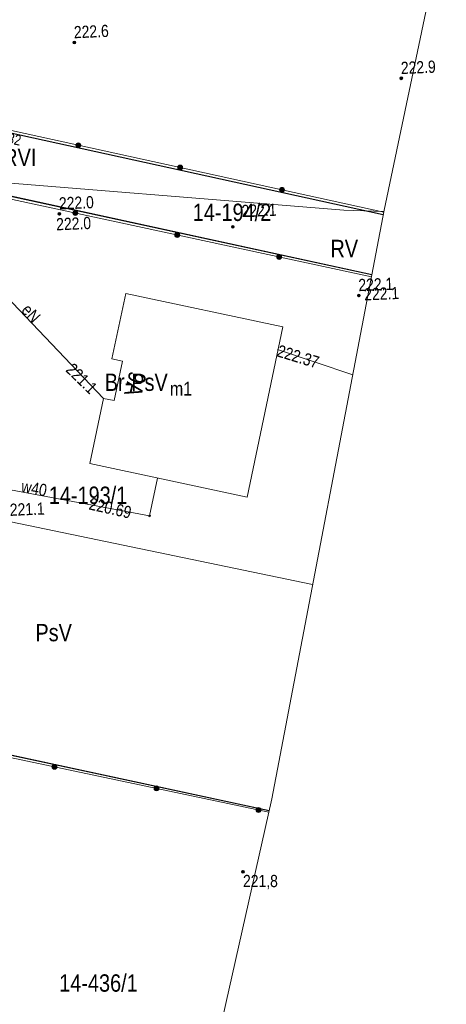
# Model space of a CAD drawing. Header units: metres. Extents: x 0 to 6601798, y -2700 to 5691112.
# Tile 37 of 60: x 6600192 to 6600223, y 5689813 to 5689884. Entities that reach past the tile are written whole.
import ezdxf
from ezdxf.enums import TextEntityAlignment as Align

# ---------------------------------------------------------------- set-up
doc = ezdxf.new("R2010")
doc.units = ezdxf.units.M
doc.header["$MEASUREMENT"] = 0
for name, color, linetype, lineweight in [('AS__Nowe_granice', 150, 'Continuous', 30), ('EGBB_E_T_0', 7, 'Continuous', 5), ('EGBB_L_0', 7, 'Continuous', 5), ('Kontury', 7, 'Continuous', 5), ('Numery_dzialek', 150, 'Continuous', 5), ('OTO_L_0', 7, 'Continuous', 5), ('OTR_T_0', 7, 'Continuous', 5), ('OTZ_L_1', 7, 'Continuous', 5), ('podzial_uzytki', 7, 'Continuous', 5), ('UEEOC_T_0', 7, 'Continuous', 5), ('UEEOO_T_0', 7, 'Continuous', 5), ('UEEPON_L_0', 7, 'Continuous', 5), ('UKKOC_T_7', 7, 'Continuous', 5), ('UKKPOL_L_0', 7, 'Continuous', 5), ('UWWOC_T_0', 7, 'Continuous', 5), ('UWWOC_T_1', 7, 'Continuous', 5), ('UWWOO_T_0', 7, 'Continuous', 5), ('UWWPM_L_0', 7, 'Continuous', 5), ('Uzytki', 7, 'Continuous', 5), ('WWRPP_T_0', 7, 'Continuous', 5)]:
    doc.layers.add(name, color=color, linetype=linetype, lineweight=lineweight)
doc.styles.add('STYL_ARIAL', font='ARIALN.TTF')

# ---------------------------------------------------------------- blocks, each defined once
blk = doc.blocks.new('801')
at = {"color": 0}
for radius in [1, 0.9, 0.8, 0.7, 0.6, 0.5, 0.4, 0.3, 0.2, 0.1]:
    blk.add_circle((0, 0), radius, dxfattribs=at)
blk = doc.blocks.new('UGW')
at = {"color": 7, "flags": 128}
blk.add_lwpolyline([(0, 0.625), (0.442, 0.442), (0.625, 0), (0.442, -0.442), (0, -0.625), (-0.442, -0.442), (-0.625, 0), (-0.442, 0.442), (0, 0.625)], dxfattribs=at)

msp = doc.modelspace()

# ---------------------------------------------------------------- linework, layer by layer
at = {"color": 7, "linetype": 'Continuous', "lineweight": 0, "flags": 128}
msp.add_lwpolyline([(6600198.69, 5689777.13), (6600210.05, 5689827.78), (6600218.14, 5689870.2), (6600233.82, 5689944.97), (6600245.79, 5690012.22), (6600246.54, 5690013.16), (6600250.01, 5690020.65), (6600251.64, 5690029.65), (6600268.02, 5690461.06)], dxfattribs=at)
at = {"layer": 'AS__Nowe_granice', "linetype": 'Continuous', "flags": 128}
for points in [[(6600184.67, 5689877.21), (6600218.079, 5689869.883)], [(6600217.25, 5689865.533), (6600183.75, 5689872.82)], [(6600176.44, 5689834.13), (6600209.863, 5689826.948)]]:
    msp.add_lwpolyline(points, dxfattribs=at)
at = {"layer": 'EGBB_L_0', "color": 7, "linetype": 'Continuous', "flags": 128}
for points in [[(6600199.56, 5689864.19), (6600198.54, 5689859.47)], [(6600210.86, 5689861.78), (6600199.56, 5689864.19)], [(6600208.27, 5689849.52), (6600210.86, 5689861.78)], [(6600198.54, 5689859.47), (6600199.32, 5689859.3)], [(6600199.32, 5689859.3), (6600198.71, 5689856.47)], [(6600197.94, 5689856.63), (6600196.95, 5689851.93)], [(6600198.71, 5689856.47), (6600197.94, 5689856.63)], [(6600196.95, 5689851.93), (6600208.27, 5689849.52)]]:
    msp.add_lwpolyline(points, dxfattribs=at)
at = {"layer": 'Kontury', "color": 3, "linetype": 'Continuous', "flags": 128}
for points in [[(6600186.17, 5689872.29), (6600217.247, 5689865.52)], [(6600186.22, 5689872.538), (6600215.24, 5689870.18)], [(6600215.24, 5689870.18), (6600218.121, 5689870.1)], [(6600186.33, 5689832.01), (6600209.864, 5689826.949)]]:
    msp.add_lwpolyline(points, dxfattribs=at)
at = {"layer": 'OTO_L_0', "color": 7, "linetype": 'Continuous', "flags": 128}
for points in [[(6600218.112, 5689870.051), (6600189.55, 5689876.308)], [(6600188.585, 5689871.557), (6600217.223, 5689865.393)], [(6600179.744, 5689833.19), (6600209.836, 5689826.825)]]:
    msp.add_lwpolyline(points, dxfattribs=at)
at = {"layer": 'OTO_L_0', "color": 7, "linetype": 'Continuous'}
for centre, radius in [((6600196.133, 5689874.866), 0.175), ((6600196.133, 5689874.866), 0.158), ((6600196.133, 5689874.866), 0.14), ((6600196.133, 5689874.866), 0.122), ((6600196.133, 5689874.866), 0.105), ((6600196.133, 5689874.866), 0.0875), ((6600196.133, 5689874.866), 0.07), ((6600196.133, 5689874.866), 0.0525), ((6600196.133, 5689874.866), 0.035), ((6600203.459, 5689873.261), 0.175), ((6600203.459, 5689873.261), 0.158), ((6600203.459, 5689873.261), 0.14), ((6600203.459, 5689873.261), 0.122), ((6600203.459, 5689873.261), 0.105), ((6600203.459, 5689873.261), 0.0875), ((6600203.459, 5689873.261), 0.07), ((6600203.459, 5689873.261), 0.0525), ((6600203.459, 5689873.261), 0.035), ((6600210.785, 5689871.656), 0.175), ((6600210.785, 5689871.656), 0.158), ((6600210.785, 5689871.656), 0.14), ((6600210.785, 5689871.656), 0.122), ((6600210.785, 5689871.656), 0.105), ((6600210.785, 5689871.656), 0.0875), ((6600210.785, 5689871.656), 0.07), ((6600210.785, 5689871.656), 0.0525), ((6600210.785, 5689871.656), 0.035), ((6600195.917, 5689869.979), 0.175), ((6600195.917, 5689869.979), 0.158), ((6600195.917, 5689869.979), 0.14), ((6600195.917, 5689869.979), 0.122), ((6600195.917, 5689869.979), 0.105), ((6600195.917, 5689869.979), 0.0875), ((6600195.917, 5689869.979), 0.07), ((6600195.917, 5689869.979), 0.0525), ((6600195.917, 5689869.979), 0.035), ((6600203.249, 5689868.401), 0.175), ((6600203.249, 5689868.401), 0.158), ((6600203.249, 5689868.401), 0.14), ((6600203.249, 5689868.401), 0.122), ((6600203.249, 5689868.401), 0.105), ((6600203.249, 5689868.401), 0.0875), ((6600203.249, 5689868.401), 0.07), ((6600203.249, 5689868.401), 0.0525), ((6600203.249, 5689868.401), 0.035), ((6600210.581, 5689866.822), 0.175), ((6600210.581, 5689866.822), 0.158), ((6600210.581, 5689866.822), 0.14), ((6600210.581, 5689866.822), 0.122), ((6600210.581, 5689866.822), 0.105), ((6600210.581, 5689866.822), 0.0875), ((6600210.581, 5689866.822), 0.07), ((6600210.581, 5689866.822), 0.0525), ((6600210.581, 5689866.822), 0.035), ((6600194.419, 5689830.086), 0.175), ((6600194.419, 5689830.086), 0.158), ((6600194.419, 5689830.086), 0.14), ((6600194.419, 5689830.086), 0.122), ((6600194.419, 5689830.086), 0.105), ((6600194.419, 5689830.086), 0.0875), ((6600194.419, 5689830.086), 0.07), ((6600194.419, 5689830.086), 0.0525), ((6600194.419, 5689830.086), 0.035), ((6600201.757, 5689828.534), 0.175), ((6600201.757, 5689828.534), 0.158), ((6600201.757, 5689828.534), 0.14), ((6600201.757, 5689828.534), 0.122), ((6600201.757, 5689828.534), 0.105), ((6600201.757, 5689828.534), 0.0875), ((6600201.757, 5689828.534), 0.07), ((6600201.757, 5689828.534), 0.0525), ((6600201.757, 5689828.534), 0.035), ((6600209.095, 5689826.982), 0.175), ((6600209.095, 5689826.982), 0.158), ((6600209.095, 5689826.982), 0.14), ((6600209.095, 5689826.982), 0.122), ((6600209.095, 5689826.982), 0.105), ((6600209.095, 5689826.982), 0.0875), ((6600209.095, 5689826.982), 0.07), ((6600209.095, 5689826.982), 0.0525), ((6600209.095, 5689826.982), 0.035)]:
    msp.add_circle(centre, radius, dxfattribs=at)
at = {"layer": 'UEEPON_L_0', "color": 1, "linetype": 'Continuous', "flags": 128}
msp.add_lwpolyline([(6600187.66, 5689867.42), (6600197.94, 5689856.63)], dxfattribs=at)
at = {"layer": 'UKKPOL_L_0', "color": 30, "linetype": 'Continuous', "flags": 128}
msp.add_lwpolyline([(6600210.47, 5689860.15), (6600215.878, 5689858.338)], dxfattribs=at)
at = {"layer": 'UWWPM_L_0', "color": 161, "linetype": 'Continuous', "flags": 128}
for points in [[(6600185.72, 5689851.07), (6600201.26, 5689848.16)], [(6600201.26, 5689848.16), (6600201.82, 5689850.88)]]:
    msp.add_lwpolyline(points, dxfattribs=at)
at = {"layer": 'Uzytki', "color": 3, "linetype": 'Continuous', "flags": 128}
for points in [[(6600179.47, 5689850.19), (6600212.994, 5689843.217)], [(6600186.33, 5689832.01), (6600209.864, 5689826.949)]]:
    msp.add_lwpolyline(points, dxfattribs=at)

# ---------------------------------------------------------------- block references
at = {"layer": 'UWWOC_T_1', "color": 4, "linetype": 'Continuous', "xscale": 0.1, "yscale": 0.1, "zscale": 0.1}
msp.add_blockref('UGW', (6600201.26, 5689848.16), dxfattribs=at)
at = {"layer": 'WWRPP_T_0', "color": 7, "linetype": 'Continuous', "xscale": 0.1, "yscale": 0.1, "zscale": 0.1, "rotation": 2.400689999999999}
for p in [(6600195.843, 5689882.266), (6600219.374, 5689879.689), (6600194.768, 5689869.929), (6600207.25, 5689868.981), (6600216.315, 5689864.046)]:
    msp.add_blockref('801', p, dxfattribs=at)
at = {"layer": 'WWRPP_T_0', "color": 7, "linetype": 'Continuous', "xscale": 0.1, "yscale": 0.1, "zscale": 0.1}
msp.add_blockref('801', (6600207.98, 5689822.52), dxfattribs=at)

# ---------------------------------------------------------------- texts
at = {"layer": 'EGBB_E_T_0', "color": 7, "linetype": 'Continuous', "style": 'STYL_ARIAL'}
msp.add_text('m1', height=1, dxfattribs=at).set_placement((6600203.522, 5689857.328), align=Align.MIDDLE_CENTER)
at = {"layer": 'Numery_dzialek', "linetype": 'Continuous', "style": 'STYL_ARIAL'}
for s, p in [('14-194/2', (6600204.362, 5689869.034)), ('14-193/1', (6600194.004, 5689848.652)), ('14-436/1', (6600194.754, 5689813.515))]:
    msp.add_text(s, height=1.25, dxfattribs=at).set_placement(p, align=Align.BOTTOM_LEFT)
at = {"layer": 'OTR_T_0', "color": 7, "linetype": 'Continuous', "style": 'STYL_ARIAL'}
msp.add_text('222.32', height=0.75, rotation=347.6, dxfattribs=at).set_placement((6600189.51, 5689876.125), align=Align.TOP_LEFT)
at = {"layer": 'OTZ_L_1', "color": 7, "linetype": 'Continuous', "style": 'STYL_ARIAL'}
msp.add_text('9A', height=1.25, rotation=256.6075, dxfattribs=at).set_placement((6600201.046, 5689858.366), align=Align.TOP_LEFT)
at = {"layer": 'podzial_uzytki', "color": 3, "linetype": 'Continuous', "style": 'STYL_ARIAL'}
for s, p in [('RVI', (6600190.727, 5689872.987)), ('RV', (6600214.274, 5689866.428)), ('Br-PsV', (6600198.034, 5689856.793)), ('PsV', (6600193.043, 5689838.759))]:
    msp.add_text(s, height=1.25, dxfattribs=at).set_placement(p, align=Align.BOTTOM_LEFT)
at = {"layer": 'UEEOC_T_0', "color": 1, "linetype": 'Continuous', "style": 'STYL_ARIAL'}
msp.add_text('221.1', height=0.875, rotation=315.651, dxfattribs=at).set_placement((6600197.27, 5689857.183), align=Align.MIDDLE_RIGHT)
at = {"layer": 'UEEOO_T_0', "color": 1, "linetype": 'Continuous', "style": 'STYL_ARIAL'}
msp.add_text('eN', height=0.875, rotation=312.4452, dxfattribs=at).set_placement((6600191.783, 5689862.757), align=Align.BOTTOM_LEFT)
at = {"layer": 'UKKOC_T_7', "color": 30, "linetype": 'Continuous', "style": 'STYL_ARIAL'}
msp.add_text('222.37', height=0.875, rotation=342.9698, dxfattribs=at).set_placement((6600210.484, 5689860.093), align=Align.MIDDLE_LEFT)
at = {"layer": 'UWWOC_T_0', "color": 161, "linetype": 'Continuous', "style": 'STYL_ARIAL'}
msp.add_text('220.69', height=0.875, rotation=347.191, dxfattribs=at).set_placement((6600199.927, 5689848.388), align=Align.MIDDLE_RIGHT)
at = {"layer": 'UWWOO_T_0', "color": 161, "linetype": 'Continuous', "style": 'STYL_ARIAL'}
msp.add_text('w40', height=0.875, rotation=349.8926, dxfattribs=at).set_placement((6600191.926, 5689849.625), align=Align.BOTTOM_LEFT)
at = {"layer": 'WWRPP_T_0', "color": 7, "linetype": 'Continuous', "style": 'STYL_ARIAL'}
for s, rotation, p in [('222.6', 2.4007, (6600195.841, 5689882.307)), ('222.9', 2.4019, (6600219.372, 5689879.731)), ('222.0', 2.4012, (6600194.766, 5689869.97)), ('222.1', 2.4018, (6600207.912, 5689869.421)), ('222.0', 2.4013, (6600194.569, 5689868.471)), ('222.1', 2.4022, (6600216.314, 5689864.087)), ('222.1', 2.4022, (6600216.732, 5689863.424)), ('221.1', 2.4022, (6600191.228, 5689847.9))]:
    msp.add_text(s, height=0.875, rotation=rotation, dxfattribs=at).set_placement(p, align=Align.BOTTOM_LEFT)
msp.add_text('221,8', height=0.875, dxfattribs=at).set_placement((6600207.98, 5689822.301), align=Align.TOP_LEFT)

doc.saveas('drawing.dxf')
